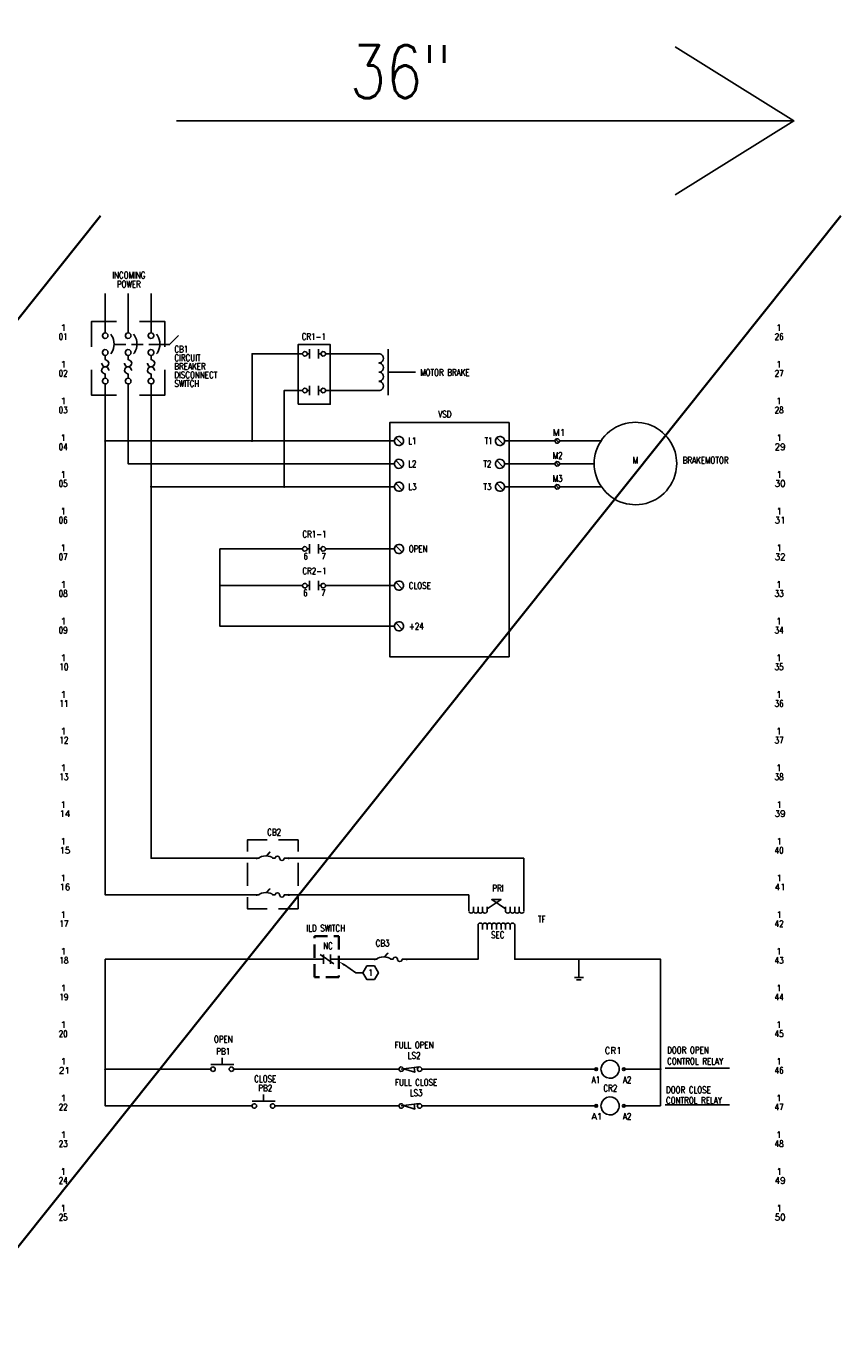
# Model space of a CAD drawing. Header units: inches. Extents: x 135.2 to 208.4, y 23.7 to 48.7.
# Tile 2 of 5: x 150.9 to 166.5, y 23.7 to 48.7. Entities that reach past the tile are written whole.
import ezdxf
from ezdxf import colors
from ezdxf.entities.mleader import LeaderData, LeaderLine
from ezdxf.enums import TextEntityAlignment as Align
from ezdxf.math import Vec2, Vec3

# ---------------------------------------------------------------- set-up
doc = ezdxf.new("R2010")
doc.units = ezdxf.units.IN
doc.header["$MEASUREMENT"] = 0
doc.linetypes.add('DASHED2', pattern=[0.375, 0.25, -0.125])
for name, color, linetype, lineweight in [('E-ANNO-KEYN', 2, 'Continuous', 25), ('E-ANNO-TEXT', 2, 'Continuous', 25), ('E-DETL-GRPH', 3, 'Continuous', 35)]:
    doc.layers.add(name, color=color, linetype=linetype, lineweight=lineweight)
doc.styles.add('Annotative', font='romans.shx', dxfattribs={"width": 0.8})

# ---------------------------------------------------------------- blocks, each defined once
blk = doc.blocks.new('KEYNOTE')
at = {"transparency": 16777216, "flags": 128}
blk.add_lwpolyline([(-0.075, 0.13), (-0.15, 0), (-0.075, -0.13), (0.075, -0.13), (0.15, 0), (0.075, 0.13)], close=True, dxfattribs=at)
at = {"transparency": 16777216, "style": 'Annotative', "width": 0.8}
blk.add_attdef('KN', text='', height=0.125, dxfattribs=at).set_placement((0, 0), align=Align.MIDDLE)

msp = doc.modelspace()

# ---------------------------------------------------------------- linework, layer by layer
at = {"layer": 'E-ANNO-KEYN'}
for points in [[(163.294, 48.327), (165.571, 46.907), (153.735, 46.907)], [(163.294, 45.487), (165.571, 46.907)]]:
    msp.add_lwpolyline(points, dxfattribs=at)
at = {"layer": 'E-DETL-GRPH'}
for p, q in [((152.28, 45.088), (135.236, 23.715)), ((166.471, 45.088), (149.427, 23.715))]:
    msp.add_line(p, q, dxfattribs=at)
at = {"layer": 'E-DETL-GRPH', "lineweight": -3}
msp.add_line((156.489, 30.913), (156.754, 30.737), dxfattribs=at)
for points in [[(152.369, 43.593), (152.369, 42.842)], [(152.809, 43.593), (152.809, 42.842)], [(153.249, 43.593), (153.249, 42.842)], [(152.106, 42.569), (152.106, 43.055), (152.589, 43.055)], [(153.029, 43.055), (153.513, 43.055), (153.513, 42.569)], [(152.316, 42.799), (152.315, 42.786), (152.316, 42.774)], [(152.418, 42.761), (152.422, 42.774), (152.424, 42.786), (152.422, 42.799), (152.418, 42.811)], [(152.756, 42.799), (152.755, 42.786), (152.756, 42.774)], [(152.858, 42.761), (152.862, 42.774), (152.864, 42.786), (152.862, 42.799), (152.858, 42.811)], [(153.196, 42.799), (153.195, 42.786), (153.196, 42.774)], [(153.206, 42.615), (153.602, 42.615), (153.776, 42.789)], [(153.298, 42.761), (153.302, 42.774), (153.304, 42.786), (153.302, 42.799), (153.298, 42.811)], [(152.546, 42.615), (152.766, 42.615)], [(152.876, 42.615), (153.095, 42.615)], [(156.285, 42.526), (156.285, 42.349)], [(156.46, 42.526), (156.46, 42.349)], [(157.79, 42.526), (157.79, 41.646)], [(152.316, 42.476), (152.315, 42.463), (152.316, 42.451)], [(152.383, 42.324), (152.369, 42.326), (152.369, 42.409)], [(152.418, 42.438), (152.422, 42.451), (152.424, 42.463), (152.422, 42.476), (152.418, 42.488)], [(152.756, 42.476), (152.755, 42.463), (152.756, 42.451)], [(152.823, 42.324), (152.809, 42.326), (152.809, 42.409)], [(152.858, 42.438), (152.862, 42.451), (152.864, 42.463), (152.862, 42.476), (152.858, 42.488)], [(153.196, 42.476), (153.195, 42.463), (153.196, 42.451)], [(153.263, 42.324), (153.249, 42.326), (153.249, 42.409)], [(153.298, 42.438), (153.302, 42.451), (153.304, 42.463), (153.302, 42.476), (153.298, 42.488)], [(155.185, 40.766), (155.185, 42.438), (156.152, 42.438)], [(156.154, 42.451), (156.152, 42.438), (156.154, 42.426)], [(156.233, 42.462), (156.238, 42.451), (156.24, 42.438), (156.285, 42.438)], [(156.233, 42.415), (156.238, 42.426), (156.24, 42.438)], [(156.46, 42.438), (156.503, 42.438)], [(156.506, 42.451), (156.505, 42.438), (156.506, 42.426)], [(156.586, 42.415), (156.591, 42.426), (156.592, 42.438), (156.591, 42.451), (156.586, 42.462)], [(156.592, 42.438), (157.616, 42.438)], [(157.633, 42.435), (157.616, 42.437)], [(152.589, 41.646), (152.106, 41.646), (152.106, 42.129)], [(152.301, 42.257), (152.302, 42.243)], [(152.355, 42.053), (152.369, 42.051), (152.369, 41.969)], [(152.438, 42.12), (152.436, 42.134)], [(152.741, 42.257), (152.742, 42.243)], [(152.795, 42.053), (152.809, 42.051), (152.809, 41.969)], [(152.878, 42.12), (152.876, 42.134)], [(153.513, 42.129), (153.513, 41.646), (153.029, 41.646)], [(153.181, 42.257), (153.182, 42.243)], [(153.235, 42.053), (153.249, 42.051), (153.249, 41.969)], [(153.318, 42.12), (153.316, 42.134)], [(157.633, 42.261), (157.616, 42.262), (157.633, 42.264)], [(157.616, 42.087), (157.633, 42.089)], [(157.633, 42.084), (157.616, 42.086)], [(157.79, 42.086), (158.319, 42.086)], [(152.316, 41.927), (152.315, 41.914), (152.316, 41.902)], [(152.369, 41.858), (152.369, 32.058), (155.318, 32.058)], [(152.418, 41.889), (152.422, 41.902), (152.424, 41.914), (152.422, 41.927), (152.418, 41.939)], [(152.756, 41.927), (152.755, 41.914), (152.756, 41.902)], [(157.912, 40.328), (152.809, 40.328), (152.809, 41.858)], [(152.858, 41.889), (152.862, 41.902), (152.864, 41.914), (152.862, 41.927), (152.858, 41.939)], [(153.196, 41.927), (153.195, 41.914), (153.196, 41.902)], [(153.249, 41.858), (153.249, 32.762), (155.318, 32.762)], [(153.298, 41.889), (153.302, 41.902), (153.304, 41.914), (153.302, 41.927), (153.298, 41.939)], [(156.285, 41.822), (156.285, 41.646)], [(156.46, 41.822), (156.46, 41.646)], [(157.616, 41.911), (157.633, 41.913)], [(157.633, 41.908), (157.616, 41.91)], [(156.152, 41.735), (155.8, 41.735), (155.8, 39.888)], [(156.154, 41.747), (156.152, 41.735), (156.154, 41.722)], [(156.233, 41.758), (156.238, 41.747), (156.24, 41.735), (156.285, 41.735)], [(156.233, 41.711), (156.238, 41.722), (156.24, 41.735)], [(156.46, 41.735), (156.503, 41.735)], [(156.506, 41.747), (156.505, 41.735), (156.506, 41.722)], [(156.586, 41.711), (156.591, 41.722), (156.592, 41.735), (156.591, 41.747), (156.586, 41.758)], [(156.592, 41.735), (157.616, 41.735), (157.633, 41.736)], [(157.914, 40.783), (157.912, 40.766), (157.914, 40.749)], [(158.062, 40.705), (157.937, 40.828)], [(158.081, 40.733), (158.085, 40.749), (158.087, 40.766), (158.085, 40.783), (158.081, 40.799)], [(159.85, 40.783), (159.848, 40.766), (159.85, 40.749)], [(159.996, 40.705), (159.873, 40.828)], [(160.016, 40.799), (160.021, 40.783), (160.023, 40.766), (160.99, 40.766)], [(160.991, 40.779), (160.99, 40.766), (160.991, 40.754)], [(161.065, 40.736), (161.004, 40.797)], [(161.071, 40.743), (161.076, 40.754), (161.077, 40.766), (161.076, 40.779), (161.071, 40.789)], [(152.369, 40.766), (157.912, 40.766)], [(160.016, 40.733), (160.021, 40.749), (160.023, 40.766)], [(161.079, 40.766), (161.87, 40.766)], [(157.914, 40.345), (157.912, 40.328), (157.914, 40.311)], [(158.062, 40.265), (157.937, 40.389)], [(158.081, 40.295), (158.085, 40.311), (158.087, 40.328), (158.085, 40.345), (158.081, 40.36)], [(159.85, 40.345), (159.848, 40.328), (159.85, 40.311)], [(159.996, 40.265), (159.873, 40.389)], [(160.016, 40.36), (160.021, 40.345), (160.023, 40.328), (160.99, 40.328)], [(160.016, 40.295), (160.021, 40.311), (160.023, 40.328)], [(160.991, 40.34), (160.99, 40.328), (160.991, 40.315)], [(161.065, 40.296), (161.004, 40.357)], [(161.071, 40.304), (161.076, 40.315), (161.077, 40.328), (161.076, 40.34), (161.071, 40.351)], [(161.079, 40.328), (161.742, 40.328)], [(153.249, 39.888), (157.912, 39.888)], [(157.914, 39.905), (157.912, 39.888), (157.914, 39.871)], [(158.062, 39.825), (157.937, 39.949)], [(158.081, 39.855), (158.085, 39.871), (158.087, 39.888), (158.085, 39.905), (158.081, 39.921)], [(159.85, 39.905), (159.848, 39.888), (159.85, 39.871)], [(159.996, 39.825), (159.873, 39.949)], [(160.016, 39.921), (160.021, 39.905), (160.023, 39.888), (160.99, 39.888)], [(160.016, 39.855), (160.021, 39.871), (160.023, 39.888)], [(160.991, 39.9), (160.99, 39.888), (160.991, 39.875)], [(161.065, 39.857), (161.004, 39.919)], [(161.071, 39.864), (161.076, 39.875), (161.077, 39.888), (161.076, 39.9), (161.071, 39.911)], [(161.079, 39.888), (161.881, 39.888)], [(156.285, 38.785), (156.285, 38.609)], [(156.46, 38.785), (156.46, 38.609)], [(157.912, 37.212), (154.569, 37.212), (154.569, 38.696), (156.152, 38.696)], [(156.154, 38.708), (156.152, 38.696), (156.154, 38.683)], [(156.233, 38.719), (156.238, 38.708), (156.24, 38.696), (156.285, 38.696)], [(156.233, 38.673), (156.238, 38.683), (156.24, 38.696)], [(156.46, 38.696), (156.503, 38.696)], [(156.506, 38.708), (156.505, 38.696), (156.506, 38.683)], [(156.586, 38.719), (156.591, 38.708), (156.592, 38.696), (157.912, 38.696)], [(156.586, 38.673), (156.591, 38.683), (156.592, 38.696)], [(157.914, 38.713), (157.912, 38.696), (157.914, 38.679)], [(158.062, 38.634), (157.937, 38.758)], [(158.081, 38.663), (158.085, 38.679), (158.087, 38.696), (158.085, 38.713), (158.081, 38.729)], [(156.233, 38.016), (156.238, 38.005), (156.24, 37.992), (156.285, 37.992)], [(156.285, 38.081), (156.285, 37.905)], [(156.46, 38.081), (156.46, 37.905)], [(156.586, 38.016), (156.591, 38.005), (156.592, 37.992), (157.912, 37.992)], [(158.062, 37.93), (157.937, 38.055)], [(158.081, 37.96), (158.085, 37.975), (158.087, 37.992), (158.085, 38.01), (158.081, 38.025)], [(154.569, 37.992), (156.152, 37.992)], [(156.154, 38.005), (156.152, 37.992), (156.154, 37.98)], [(156.233, 37.969), (156.238, 37.98), (156.24, 37.992)], [(156.46, 37.992), (156.503, 37.992)], [(156.506, 38.005), (156.505, 37.992), (156.506, 37.98)], [(156.586, 37.969), (156.591, 37.98), (156.592, 37.992)], [(157.914, 38.01), (157.912, 37.992), (157.914, 37.975)], [(158.062, 37.15), (157.937, 37.275)], [(157.914, 37.23), (157.912, 37.212), (157.914, 37.195)], [(158.081, 37.18), (158.085, 37.195), (158.087, 37.212), (158.085, 37.23), (158.081, 37.245)], [(155.096, 32.894), (155.096, 33.114), (155.471, 33.114)], [(155.691, 33.114), (156.065, 33.114), (156.065, 32.894)], [(155.319, 32.768), (155.318, 32.762)], [(155.449, 32.805), (155.519, 32.879), (155.527, 32.876), (155.46, 32.805)], [(155.627, 32.773), (155.627, 32.762), (155.58, 32.762), (155.578, 32.768)], [(155.711, 32.773), (155.714, 32.751)], [(155.096, 32.234), (155.096, 32.674)], [(155.798, 32.751), (155.798, 32.762), (160.396, 32.762)], [(156.065, 32.674), (156.065, 32.234)], [(160.396, 31.751), (160.396, 32.762)], [(155.471, 31.794), (155.096, 31.794), (155.096, 32.014)], [(155.319, 32.064), (155.318, 32.058)], [(155.449, 32.102), (155.519, 32.174), (155.527, 32.17), (155.46, 32.102)], [(155.627, 32.069), (155.627, 32.058), (155.58, 32.058), (155.578, 32.064)], [(156.065, 32.014), (156.065, 31.794), (155.691, 31.794)], [(155.714, 32.047), (155.711, 32.069)], [(155.798, 32.047), (155.798, 32.058), (159.339, 32.058), (159.339, 31.751)], [(159.428, 31.741), (159.428, 31.83)], [(159.516, 31.741), (159.516, 31.83)], [(159.603, 31.741), (159.603, 31.83)], [(159.692, 31.794), (159.956, 31.971), (159.779, 31.971), (160.043, 31.794)], [(159.692, 31.741), (159.692, 31.83)], [(160.043, 31.741), (160.043, 31.83)], [(160.132, 31.741), (160.132, 31.83)], [(160.219, 31.741), (160.219, 31.83)], [(160.307, 31.741), (160.307, 31.83)], [(159.341, 31.741), (159.344, 31.731)], [(159.422, 31.731), (159.425, 31.741)], [(159.43, 31.741), (159.433, 31.731)], [(159.511, 31.731), (159.514, 31.741)], [(159.517, 31.741), (159.52, 31.731)], [(159.598, 31.731), (159.602, 31.741)], [(159.606, 31.741), (159.609, 31.731)], [(159.687, 31.731), (159.69, 31.741)], [(160.045, 31.741), (160.048, 31.731)], [(160.126, 31.731), (160.129, 31.741)], [(160.133, 31.741), (160.137, 31.731)], [(160.215, 31.731), (160.218, 31.741)], [(160.221, 31.741), (160.224, 31.731)], [(160.302, 31.731), (160.305, 31.741)], [(160.31, 31.741), (160.313, 31.731)], [(160.391, 31.731), (160.394, 31.741)], [(159.516, 31.487), (159.516, 30.824), (158.06, 30.824), (158.059, 30.813)], [(159.52, 31.497), (159.517, 31.486)], [(159.602, 31.486), (159.598, 31.497)], [(159.603, 31.487), (159.603, 31.398)], [(159.609, 31.497), (159.606, 31.486)], [(159.69, 31.486), (159.687, 31.497)], [(159.692, 31.487), (159.692, 31.398)], [(159.697, 31.497), (159.694, 31.486)], [(159.778, 31.486), (159.775, 31.497)], [(159.779, 31.487), (159.779, 31.398)], [(159.784, 31.497), (159.781, 31.486)], [(159.865, 31.486), (159.862, 31.497)], [(159.867, 31.487), (159.867, 31.398)], [(159.873, 31.497), (159.87, 31.486)], [(159.954, 31.486), (159.951, 31.497)], [(159.956, 31.487), (159.956, 31.398)], [(159.96, 31.497), (159.957, 31.486)], [(160.041, 31.486), (160.038, 31.497)], [(160.043, 31.487), (160.043, 31.398)], [(160.048, 31.497), (160.045, 31.486)], [(160.129, 31.486), (160.126, 31.497)], [(160.132, 31.487), (160.132, 31.398)], [(160.137, 31.497), (160.133, 31.486)], [(160.218, 31.486), (160.215, 31.497)], [(160.219, 31.487), (160.219, 30.824), (163.013, 30.824), (163.013, 28.011)], [(155.185, 28.011), (152.369, 28.011), (152.369, 30.824), (156.556, 30.824)], [(156.556, 30.913), (156.556, 30.737)], [(156.689, 30.913), (156.689, 30.737)], [(157.578, 30.83), (157.577, 30.824), (156.689, 30.824)], [(157.708, 30.868), (157.779, 30.94), (157.787, 30.936), (157.72, 30.868)], [(157.839, 30.824), (157.837, 30.83)], [(157.886, 30.835), (157.884, 30.824), (157.84, 30.824)], [(157.971, 30.824), (157.97, 30.835)], [(157.973, 30.824), (157.974, 30.813)], [(161.45, 30.472), (161.45, 30.824)], [(161.539, 30.472), (161.363, 30.472)], [(161.495, 30.428), (161.406, 30.428)], [(154.833, 28.804), (154.393, 28.804)], [(154.613, 28.935), (154.613, 28.804)], [(162.213, 28.665), (162.219, 28.69), (162.221, 28.715), (162.219, 28.74), (162.213, 28.765)], [(152.369, 28.715), (154.393, 28.715)], [(154.394, 28.728), (154.393, 28.715), (154.394, 28.703)], [(154.474, 28.692), (154.478, 28.703), (154.48, 28.715), (154.478, 28.728), (154.474, 28.738)], [(154.747, 28.728), (154.745, 28.715), (154.747, 28.703)], [(154.826, 28.738), (154.831, 28.728), (154.833, 28.715), (157.999, 28.715)], [(154.826, 28.692), (154.831, 28.703), (154.833, 28.715)], [(158.001, 28.728), (157.999, 28.715), (158.001, 28.703)], [(158.043, 28.715), (158.389, 28.759)], [(158.081, 28.692), (158.085, 28.703), (158.087, 28.715), (158.085, 28.728), (158.081, 28.738)], [(158.087, 28.721), (158.304, 28.656), (158.291, 28.746), (158.291, 28.745)], [(158.354, 28.728), (158.352, 28.715), (158.354, 28.703)], [(158.433, 28.738), (158.438, 28.728), (158.439, 28.715), (161.809, 28.715)], [(158.433, 28.692), (158.438, 28.703), (158.439, 28.715)], [(161.873, 28.74), (161.871, 28.715), (161.873, 28.69)], [(162.31, 28.715), (163.013, 28.715)], [(163.102, 28.737), (164.333, 28.737)], [(155.625, 28.1), (155.185, 28.1)], [(155.187, 28.024), (155.185, 28.011), (155.187, 27.999)], [(155.266, 27.988), (155.271, 27.999), (155.273, 28.011), (155.271, 28.024), (155.266, 28.035)], [(155.405, 28.231), (155.405, 28.1)], [(155.538, 28.024), (155.536, 28.011), (155.538, 27.999)], [(155.617, 27.988), (155.622, 27.999), (155.624, 28.011), (155.622, 28.024), (155.617, 28.035)], [(155.625, 28.011), (157.999, 28.011)], [(158.001, 28.024), (157.999, 28.011), (158.001, 27.999)], [(158.043, 28.011), (158.389, 28.055)], [(158.081, 27.988), (158.085, 27.999), (158.087, 28.011), (158.085, 28.024), (158.081, 28.035)], [(158.087, 28.018), (158.304, 27.952), (158.291, 28.043), (158.291, 28.041)], [(158.354, 28.024), (158.352, 28.011), (158.354, 27.999)], [(158.433, 28.035), (158.438, 28.024), (158.439, 28.011), (161.809, 28.011)], [(158.433, 27.988), (158.438, 27.999), (158.439, 28.011)], [(161.873, 28.036), (161.871, 28.011), (161.873, 27.987)], [(162.213, 27.962), (162.219, 27.987), (162.221, 28.011), (162.219, 28.036), (162.213, 28.061)], [(162.31, 28.011), (163.013, 28.011)], [(163.102, 28.033), (164.333, 28.033)]]:
    msp.add_lwpolyline(points, dxfattribs=at)
for points in [[(152.475, 42.435), (152.493, 42.46, 0.283608), (152.493, 42.791), (152.475, 42.816)], [(152.914, 42.435), (152.931, 42.46, 0.283608), (152.931, 42.791), (152.914, 42.816)], [(153.354, 42.435), (153.371, 42.46, 0.283608), (153.371, 42.791), (153.354, 42.816)]]:
    msp.add_lwpolyline(points, format="xyb", dxfattribs=at)
for points in [[(156.068, 41.471), (156.683, 41.471), (156.683, 42.615), (156.068, 42.615)], [(160.11, 41.119), (160.11, 36.626), (157.823, 36.626), (157.823, 41.119)]]:
    msp.add_lwpolyline(points, close=True, dxfattribs=at)
msp.add_lwpolyline([(162.478, 41.123, 0.354838), (161.75, 40.442), (161.743, 40.389), (161.742, 40.334), (161.743, 40.279), (161.75, 40.226, 0.336692), (162.425, 39.551), (162.478, 39.545), (162.533, 39.543, 0.355485), (163.307, 40.173), (163.316, 40.226), (163.322, 40.279), (163.324, 40.334), (163.322, 40.389), (163.316, 40.442), (163.307, 40.495, 0.33585), (162.587, 41.123), (162.533, 41.125)], format="xyb", close=True, dxfattribs=at)
at = {"layer": 'E-DETL-GRPH', "linetype": 'DASHED2'}
msp.add_lwpolyline([(156.379, 31.265), (156.849, 31.265), (156.849, 30.48), (156.379, 30.48)], close=True, dxfattribs=at)
at = {"layer": 'E-DETL-GRPH', "lineweight": -3}
for centre in [(161.782, 28.715), (162.31, 28.715), (161.782, 28.011), (162.31, 28.011)]:
    msp.add_circle(centre, 0.0265, dxfattribs=at)
for points in [[(152.418, 42.811), (152.393, 42.857), (152.33, 42.849), (152.316, 42.799)], [(152.316, 42.774), (152.33, 42.724), (152.393, 42.716), (152.418, 42.761)], [(152.858, 42.811), (152.833, 42.857), (152.77, 42.849), (152.756, 42.799)], [(152.756, 42.774), (152.77, 42.724), (152.833, 42.716), (152.858, 42.761)], [(153.298, 42.811), (153.273, 42.857), (153.21, 42.849), (153.196, 42.799)], [(153.196, 42.774), (153.21, 42.724), (153.273, 42.716), (153.298, 42.761)], [(152.418, 42.488), (152.393, 42.534), (152.33, 42.526), (152.316, 42.476)], [(152.858, 42.488), (152.833, 42.534), (152.77, 42.526), (152.756, 42.476)], [(153.298, 42.488), (153.273, 42.534), (153.21, 42.526), (153.196, 42.476)], [(152.436, 42.134), (152.38, 42.276), (152.213, 42.109), (152.355, 42.053)], [(152.302, 42.243), (152.358, 42.102), (152.525, 42.268), (152.383, 42.324)], [(152.316, 42.451), (152.33, 42.401), (152.393, 42.393), (152.418, 42.438)], [(152.876, 42.134), (152.82, 42.276), (152.653, 42.109), (152.795, 42.053)], [(152.742, 42.243), (152.798, 42.102), (152.965, 42.268), (152.823, 42.324)], [(152.756, 42.451), (152.77, 42.401), (152.833, 42.393), (152.858, 42.438)], [(153.316, 42.134), (153.26, 42.276), (153.093, 42.109), (153.235, 42.053)], [(153.182, 42.243), (153.238, 42.102), (153.405, 42.268), (153.263, 42.324)], [(153.196, 42.451), (153.21, 42.401), (153.273, 42.393), (153.298, 42.438)], [(156.233, 42.462), (156.211, 42.493), (156.167, 42.487), (156.154, 42.451)], [(156.154, 42.426), (156.167, 42.39), (156.211, 42.383), (156.233, 42.415)], [(156.586, 42.462), (156.563, 42.493), (156.519, 42.487), (156.506, 42.451)], [(156.506, 42.426), (156.519, 42.39), (156.563, 42.383), (156.586, 42.415)], [(157.633, 42.264), (157.726, 42.283), (157.726, 42.416), (157.633, 42.435)], [(157.633, 42.089), (157.726, 42.108), (157.726, 42.242), (157.633, 42.261)], [(157.633, 41.913), (157.726, 41.932), (157.726, 42.065), (157.633, 42.084)], [(152.418, 41.939), (152.393, 41.985), (152.33, 41.976), (152.316, 41.927)], [(152.316, 41.902), (152.33, 41.852), (152.393, 41.843), (152.418, 41.889)], [(152.858, 41.939), (152.833, 41.985), (152.77, 41.976), (152.756, 41.927)], [(152.756, 41.902), (152.77, 41.852), (152.833, 41.843), (152.858, 41.889)], [(153.298, 41.939), (153.273, 41.985), (153.21, 41.976), (153.196, 41.927)], [(153.196, 41.902), (153.21, 41.852), (153.273, 41.843), (153.298, 41.889)], [(156.233, 41.758), (156.211, 41.79), (156.167, 41.783), (156.154, 41.747)], [(156.586, 41.758), (156.563, 41.79), (156.519, 41.783), (156.506, 41.747)], [(157.633, 41.736), (157.726, 41.755), (157.726, 41.889), (157.633, 41.908)], [(156.154, 41.722), (156.167, 41.686), (156.211, 41.68), (156.233, 41.711)], [(156.506, 41.722), (156.519, 41.686), (156.563, 41.68), (156.586, 41.711)], [(158.081, 40.799), (158.049, 40.879), (157.93, 40.869), (157.914, 40.783)], [(160.016, 40.799), (159.985, 40.879), (159.866, 40.869), (159.85, 40.783)], [(161.071, 40.789), (161.048, 40.821), (161.004, 40.815), (160.991, 40.779)], [(157.914, 40.749), (157.93, 40.664), (158.049, 40.653), (158.081, 40.733)], [(159.85, 40.749), (159.866, 40.664), (159.985, 40.653), (160.016, 40.733)], [(160.991, 40.754), (161.004, 40.718), (161.048, 40.711), (161.071, 40.743)], [(158.081, 40.36), (158.049, 40.44), (157.93, 40.43), (157.914, 40.345)], [(157.914, 40.311), (157.93, 40.225), (158.049, 40.215), (158.081, 40.295)], [(160.016, 40.36), (159.985, 40.44), (159.866, 40.43), (159.85, 40.345)], [(159.85, 40.311), (159.866, 40.225), (159.985, 40.215), (160.016, 40.295)], [(161.071, 40.351), (161.048, 40.383), (161.004, 40.376), (160.991, 40.34)], [(160.991, 40.315), (161.004, 40.279), (161.048, 40.273), (161.071, 40.304)], [(158.081, 39.921), (158.049, 40), (157.93, 39.99), (157.914, 39.905)], [(157.914, 39.871), (157.93, 39.785), (158.049, 39.775), (158.081, 39.855)], [(160.016, 39.921), (159.985, 40), (159.866, 39.99), (159.85, 39.905)], [(159.85, 39.871), (159.866, 39.785), (159.985, 39.775), (160.016, 39.855)], [(161.071, 39.911), (161.048, 39.943), (161.004, 39.936), (160.991, 39.9)], [(160.991, 39.875), (161.004, 39.839), (161.048, 39.833), (161.071, 39.864)], [(158.081, 38.729), (158.049, 38.809), (157.93, 38.798), (157.914, 38.713)], [(156.233, 38.719), (156.211, 38.751), (156.167, 38.744), (156.154, 38.708)], [(156.154, 38.683), (156.167, 38.647), (156.211, 38.641), (156.233, 38.673)], [(156.586, 38.719), (156.563, 38.751), (156.519, 38.744), (156.506, 38.708)], [(156.506, 38.683), (156.519, 38.647), (156.563, 38.641), (156.586, 38.673)], [(157.914, 38.679), (157.93, 38.593), (158.049, 38.583), (158.081, 38.663)], [(156.233, 38.016), (156.211, 38.047), (156.167, 38.041), (156.154, 38.005)], [(156.586, 38.016), (156.563, 38.047), (156.519, 38.041), (156.506, 38.005)], [(158.081, 38.025), (158.049, 38.105), (157.93, 38.095), (157.914, 38.01)], [(156.154, 37.98), (156.167, 37.944), (156.211, 37.937), (156.233, 37.969)], [(156.506, 37.98), (156.519, 37.944), (156.563, 37.937), (156.586, 37.969)], [(157.914, 37.975), (157.93, 37.89), (158.049, 37.88), (158.081, 37.96)], [(158.081, 37.245), (158.049, 37.325), (157.93, 37.315), (157.914, 37.23)], [(157.914, 37.195), (157.93, 37.11), (158.049, 37.1), (158.081, 37.18)], [(155.578, 32.768), (155.553, 32.818), (155.345, 32.818), (155.319, 32.768)], [(155.711, 32.773), (155.7, 32.816), (155.638, 32.816), (155.627, 32.773)], [(155.714, 32.751), (155.725, 32.707), (155.787, 32.707), (155.798, 32.751)], [(155.578, 32.064), (155.553, 32.115), (155.345, 32.115), (155.319, 32.064)], [(155.711, 32.069), (155.7, 32.112), (155.638, 32.112), (155.627, 32.069)], [(155.714, 32.047), (155.725, 32.004), (155.787, 32.004), (155.798, 32.047)], [(159.344, 31.731), (159.365, 31.699), (159.401, 31.699), (159.422, 31.731)], [(159.433, 31.731), (159.454, 31.699), (159.49, 31.699), (159.511, 31.731)], [(159.52, 31.731), (159.541, 31.699), (159.577, 31.699), (159.598, 31.731)], [(159.598, 31.497), (159.577, 31.528), (159.541, 31.528), (159.52, 31.497)], [(159.609, 31.731), (159.63, 31.699), (159.666, 31.699), (159.687, 31.731)], [(159.687, 31.497), (159.666, 31.528), (159.63, 31.528), (159.609, 31.497)], [(159.775, 31.497), (159.754, 31.528), (159.718, 31.528), (159.697, 31.497)], [(159.862, 31.497), (159.841, 31.528), (159.805, 31.528), (159.784, 31.497)], [(159.951, 31.497), (159.93, 31.528), (159.894, 31.528), (159.873, 31.497)], [(160.038, 31.497), (160.017, 31.528), (159.981, 31.528), (159.96, 31.497)], [(160.048, 31.731), (160.069, 31.699), (160.105, 31.699), (160.126, 31.731)], [(160.126, 31.497), (160.105, 31.528), (160.069, 31.528), (160.048, 31.497)], [(160.137, 31.731), (160.158, 31.699), (160.194, 31.699), (160.215, 31.731)], [(160.215, 31.497), (160.194, 31.528), (160.158, 31.528), (160.137, 31.497)], [(160.224, 31.731), (160.245, 31.699), (160.281, 31.699), (160.302, 31.731)], [(160.313, 31.731), (160.334, 31.699), (160.37, 31.699), (160.391, 31.731)], [(157.837, 30.83), (157.812, 30.881), (157.604, 30.881), (157.578, 30.83)], [(157.97, 30.835), (157.959, 30.878), (157.897, 30.878), (157.886, 30.835)], [(157.974, 30.813), (157.985, 30.77), (158.048, 30.77), (158.059, 30.813)], [(154.474, 28.738), (154.451, 28.77), (154.407, 28.764), (154.394, 28.728)], [(154.826, 28.738), (154.804, 28.77), (154.76, 28.764), (154.747, 28.728)], [(158.081, 28.738), (158.058, 28.77), (158.014, 28.764), (158.001, 28.728)], [(158.433, 28.738), (158.41, 28.77), (158.366, 28.764), (158.354, 28.728)], [(162.213, 28.765), (162.158, 28.944), (161.902, 28.925), (161.873, 28.74)], [(154.394, 28.703), (154.407, 28.667), (154.451, 28.66), (154.474, 28.692)], [(154.747, 28.703), (154.76, 28.667), (154.804, 28.66), (154.826, 28.692)], [(158.001, 28.703), (158.014, 28.667), (158.058, 28.66), (158.081, 28.692)], [(158.354, 28.703), (158.366, 28.667), (158.41, 28.66), (158.433, 28.692)], [(161.873, 28.69), (161.902, 28.505), (162.158, 28.486), (162.213, 28.665)], [(155.266, 28.035), (155.243, 28.066), (155.2, 28.06), (155.187, 28.024)], [(155.617, 28.035), (155.594, 28.066), (155.551, 28.06), (155.538, 28.024)], [(158.081, 28.035), (158.058, 28.066), (158.014, 28.06), (158.001, 28.024)], [(158.433, 28.035), (158.41, 28.066), (158.366, 28.06), (158.354, 28.024)], [(162.213, 28.061), (162.158, 28.24), (161.902, 28.221), (161.873, 28.036)], [(155.187, 27.999), (155.2, 27.963), (155.243, 27.957), (155.266, 27.988)], [(155.538, 27.999), (155.551, 27.963), (155.594, 27.957), (155.617, 27.988)], [(158.001, 27.999), (158.014, 27.963), (158.058, 27.957), (158.081, 27.988)], [(158.354, 27.999), (158.366, 27.963), (158.41, 27.957), (158.433, 27.988)], [(161.873, 27.987), (161.902, 27.802), (162.158, 27.783), (162.213, 27.962)]]:
    msp.add_open_spline(points, degree=3, dxfattribs=at)
at = {"layer": 'E-DETL-GRPH', "lineweight": -3, "transparency": 33554559}
for points in [[(152.351, 40.779), (152.348, 40.766), (152.369, 40.766)], [(152.358, 40.786), (152.351, 40.779), (152.369, 40.766)], [(152.369, 40.789), (152.358, 40.786), (152.369, 40.766)], [(152.38, 40.786), (152.369, 40.789), (152.369, 40.766)], [(152.39, 40.779), (152.38, 40.786), (152.369, 40.766)], [(152.391, 40.766), (152.39, 40.779), (152.369, 40.766)], [(155.165, 40.779), (155.163, 40.766), (155.185, 40.766)], [(155.174, 40.786), (155.165, 40.779), (155.185, 40.766)], [(155.185, 40.789), (155.174, 40.786), (155.185, 40.766)], [(155.196, 40.786), (155.185, 40.789), (155.185, 40.766)], [(155.204, 40.779), (155.196, 40.786), (155.185, 40.766)], [(155.207, 40.766), (155.204, 40.779), (155.185, 40.766)], [(152.348, 40.766), (152.351, 40.755), (152.369, 40.766)], [(152.351, 40.755), (152.358, 40.747), (152.369, 40.766)], [(152.358, 40.747), (152.369, 40.744), (152.369, 40.766)], [(152.369, 40.744), (152.38, 40.747), (152.369, 40.766)], [(152.38, 40.747), (152.39, 40.755), (152.369, 40.766)], [(152.39, 40.755), (152.391, 40.766), (152.369, 40.766)], [(155.163, 40.766), (155.165, 40.755), (155.185, 40.766)], [(155.165, 40.755), (155.174, 40.747), (155.185, 40.766)], [(155.174, 40.747), (155.185, 40.744), (155.185, 40.766)], [(155.185, 40.744), (155.196, 40.747), (155.185, 40.766)], [(155.196, 40.747), (155.204, 40.755), (155.185, 40.766)], [(155.204, 40.755), (155.207, 40.766), (155.185, 40.766)], [(153.23, 39.899), (153.227, 39.888), (153.249, 39.888)], [(153.227, 39.888), (153.23, 39.877), (153.249, 39.888)], [(153.238, 39.906), (153.23, 39.899), (153.249, 39.888)], [(153.23, 39.877), (153.238, 39.867), (153.249, 39.888)], [(153.249, 39.91), (153.238, 39.906), (153.249, 39.888)], [(153.238, 39.867), (153.249, 39.864), (153.249, 39.888)], [(153.26, 39.906), (153.249, 39.91), (153.249, 39.888)], [(153.268, 39.899), (153.26, 39.906), (153.249, 39.888)], [(153.271, 39.888), (153.268, 39.899), (153.249, 39.888)], [(153.249, 39.864), (153.26, 39.867), (153.249, 39.888)], [(153.26, 39.867), (153.268, 39.877), (153.249, 39.888)], [(153.268, 39.877), (153.271, 39.888), (153.249, 39.888)], [(155.781, 39.899), (155.778, 39.888), (155.8, 39.888)], [(155.778, 39.888), (155.781, 39.877), (155.8, 39.888)], [(155.789, 39.906), (155.781, 39.899), (155.8, 39.888)], [(155.781, 39.877), (155.789, 39.867), (155.8, 39.888)], [(155.8, 39.91), (155.789, 39.906), (155.8, 39.888)], [(155.789, 39.867), (155.8, 39.864), (155.8, 39.888)], [(155.811, 39.906), (155.8, 39.91), (155.8, 39.888)], [(155.82, 39.899), (155.811, 39.906), (155.8, 39.888)], [(155.822, 39.888), (155.82, 39.899), (155.8, 39.888)], [(155.8, 39.864), (155.811, 39.867), (155.8, 39.888)], [(155.811, 39.867), (155.82, 39.877), (155.8, 39.888)], [(155.82, 39.877), (155.822, 39.888), (155.8, 39.888)], [(154.55, 38.003), (154.547, 37.992), (154.569, 37.992)], [(154.547, 37.992), (154.55, 37.981), (154.569, 37.992)], [(154.558, 38.011), (154.55, 38.003), (154.569, 37.992)], [(154.55, 37.981), (154.558, 37.974), (154.569, 37.992)], [(154.569, 38.014), (154.558, 38.011), (154.569, 37.992)], [(154.558, 37.974), (154.569, 37.971), (154.569, 37.992)], [(154.58, 38.011), (154.569, 38.014), (154.569, 37.992)], [(154.588, 38.003), (154.58, 38.011), (154.569, 37.992)], [(154.591, 37.992), (154.588, 38.003), (154.569, 37.992)], [(154.569, 37.971), (154.58, 37.974), (154.569, 37.992)], [(154.58, 37.974), (154.588, 37.981), (154.569, 37.992)], [(154.588, 37.981), (154.591, 37.992), (154.569, 37.992)], [(155.254, 32.773), (155.251, 32.762), (155.273, 32.762)], [(155.262, 32.78), (155.254, 32.773), (155.273, 32.762)], [(155.273, 32.784), (155.262, 32.78), (155.273, 32.762)], [(155.283, 32.78), (155.273, 32.784), (155.273, 32.762)], [(155.291, 32.773), (155.283, 32.78), (155.273, 32.762)], [(155.294, 32.762), (155.291, 32.773), (155.273, 32.762)], [(155.87, 32.773), (155.867, 32.762), (155.889, 32.762)], [(155.878, 32.78), (155.87, 32.773), (155.889, 32.762)], [(155.889, 32.784), (155.878, 32.78), (155.889, 32.762)], [(155.9, 32.78), (155.889, 32.784), (155.889, 32.762)], [(155.907, 32.773), (155.9, 32.78), (155.889, 32.762)], [(155.911, 32.762), (155.907, 32.773), (155.889, 32.762)], [(155.251, 32.762), (155.254, 32.751), (155.273, 32.762)], [(155.254, 32.751), (155.262, 32.743), (155.273, 32.762)], [(155.262, 32.743), (155.273, 32.74), (155.273, 32.762)], [(155.273, 32.74), (155.283, 32.743), (155.273, 32.762)], [(155.283, 32.743), (155.291, 32.751), (155.273, 32.762)], [(155.291, 32.751), (155.294, 32.762), (155.273, 32.762)], [(155.867, 32.762), (155.87, 32.751), (155.889, 32.762)], [(155.87, 32.751), (155.878, 32.743), (155.889, 32.762)], [(155.878, 32.743), (155.889, 32.74), (155.889, 32.762)], [(155.889, 32.74), (155.9, 32.743), (155.889, 32.762)], [(155.9, 32.743), (155.907, 32.751), (155.889, 32.762)], [(155.907, 32.751), (155.911, 32.762), (155.889, 32.762)], [(155.254, 32.069), (155.251, 32.058), (155.273, 32.058)], [(155.251, 32.058), (155.254, 32.047), (155.273, 32.058)], [(155.262, 32.077), (155.254, 32.069), (155.273, 32.058)], [(155.254, 32.047), (155.262, 32.039), (155.273, 32.058)], [(155.273, 32.08), (155.262, 32.077), (155.273, 32.058)], [(155.262, 32.039), (155.273, 32.036), (155.273, 32.058)], [(155.283, 32.077), (155.273, 32.08), (155.273, 32.058)], [(155.291, 32.069), (155.283, 32.077), (155.273, 32.058)], [(155.294, 32.058), (155.291, 32.069), (155.273, 32.058)], [(155.273, 32.036), (155.283, 32.039), (155.273, 32.058)], [(155.283, 32.039), (155.291, 32.047), (155.273, 32.058)], [(155.291, 32.047), (155.294, 32.058), (155.273, 32.058)], [(155.87, 32.069), (155.867, 32.058), (155.889, 32.058)], [(155.867, 32.058), (155.87, 32.047), (155.889, 32.058)], [(155.878, 32.077), (155.87, 32.069), (155.889, 32.058)], [(155.87, 32.047), (155.878, 32.039), (155.889, 32.058)], [(155.889, 32.08), (155.878, 32.077), (155.889, 32.058)], [(155.878, 32.039), (155.889, 32.036), (155.889, 32.058)], [(155.9, 32.077), (155.889, 32.08), (155.889, 32.058)], [(155.907, 32.069), (155.9, 32.077), (155.889, 32.058)], [(155.911, 32.058), (155.907, 32.069), (155.889, 32.058)], [(155.889, 32.036), (155.9, 32.039), (155.889, 32.058)], [(155.9, 32.039), (155.907, 32.047), (155.889, 32.058)], [(155.907, 32.047), (155.911, 32.058), (155.889, 32.058)], [(157.513, 30.835), (157.511, 30.824), (157.533, 30.824)], [(157.511, 30.824), (157.513, 30.813), (157.533, 30.824)], [(157.522, 30.843), (157.513, 30.835), (157.533, 30.824)], [(157.513, 30.813), (157.522, 30.805), (157.533, 30.824)], [(157.533, 30.846), (157.522, 30.843), (157.533, 30.824)], [(157.522, 30.805), (157.533, 30.802), (157.533, 30.824)], [(157.544, 30.843), (157.533, 30.846), (157.533, 30.824)], [(157.552, 30.835), (157.544, 30.843), (157.533, 30.824)], [(157.555, 30.824), (157.552, 30.835), (157.533, 30.824)], [(157.533, 30.802), (157.544, 30.805), (157.533, 30.824)], [(157.544, 30.805), (157.552, 30.813), (157.533, 30.824)], [(157.552, 30.813), (157.555, 30.824), (157.533, 30.824)], [(158.129, 30.835), (158.126, 30.824), (158.148, 30.824)], [(158.126, 30.824), (158.129, 30.813), (158.148, 30.824)], [(158.137, 30.843), (158.129, 30.835), (158.148, 30.824)], [(158.129, 30.813), (158.137, 30.805), (158.148, 30.824)], [(158.148, 30.846), (158.137, 30.843), (158.148, 30.824)], [(158.137, 30.805), (158.148, 30.802), (158.148, 30.824)], [(158.159, 30.843), (158.148, 30.846), (158.148, 30.824)], [(158.168, 30.835), (158.159, 30.843), (158.148, 30.824)], [(158.169, 30.824), (158.168, 30.835), (158.148, 30.824)], [(158.148, 30.802), (158.159, 30.805), (158.148, 30.824)], [(158.159, 30.805), (158.168, 30.813), (158.148, 30.824)], [(158.168, 30.813), (158.169, 30.824), (158.148, 30.824)], [(161.431, 30.835), (161.428, 30.824), (161.45, 30.824)], [(161.428, 30.824), (161.431, 30.813), (161.45, 30.824)], [(161.439, 30.843), (161.431, 30.835), (161.45, 30.824)], [(161.431, 30.813), (161.439, 30.805), (161.45, 30.824)], [(161.45, 30.846), (161.439, 30.843), (161.45, 30.824)], [(161.439, 30.805), (161.45, 30.802), (161.45, 30.824)], [(161.461, 30.843), (161.45, 30.846), (161.45, 30.824)], [(161.47, 30.835), (161.461, 30.843), (161.45, 30.824)], [(161.474, 30.824), (161.47, 30.835), (161.45, 30.824)], [(161.45, 30.802), (161.461, 30.805), (161.45, 30.824)], [(161.461, 30.805), (161.47, 30.813), (161.45, 30.824)], [(161.47, 30.813), (161.474, 30.824), (161.45, 30.824)], [(152.351, 28.726), (152.348, 28.715), (152.369, 28.715)], [(152.348, 28.715), (152.351, 28.704), (152.369, 28.715)], [(152.358, 28.735), (152.351, 28.726), (152.369, 28.715)], [(152.351, 28.704), (152.358, 28.696), (152.369, 28.715)], [(152.369, 28.737), (152.358, 28.735), (152.369, 28.715)], [(152.358, 28.696), (152.369, 28.693), (152.369, 28.715)], [(152.38, 28.735), (152.369, 28.737), (152.369, 28.715)], [(152.39, 28.726), (152.38, 28.735), (152.369, 28.715)], [(152.391, 28.715), (152.39, 28.726), (152.369, 28.715)], [(152.369, 28.693), (152.38, 28.696), (152.369, 28.715)], [(152.38, 28.696), (152.39, 28.704), (152.369, 28.715)], [(152.39, 28.704), (152.391, 28.715), (152.369, 28.715)], [(162.995, 28.726), (162.991, 28.715), (163.013, 28.715)], [(162.991, 28.715), (162.995, 28.704), (163.013, 28.715)], [(163.002, 28.735), (162.995, 28.726), (163.013, 28.715)], [(162.995, 28.704), (163.002, 28.696), (163.013, 28.715)], [(163.013, 28.737), (163.002, 28.735), (163.013, 28.715)], [(163.002, 28.696), (163.013, 28.693), (163.013, 28.715)], [(163.024, 28.735), (163.013, 28.737), (163.013, 28.715)], [(163.032, 28.726), (163.024, 28.735), (163.013, 28.715)], [(163.035, 28.715), (163.032, 28.726), (163.013, 28.715)], [(163.013, 28.693), (163.024, 28.696), (163.013, 28.715)], [(163.024, 28.696), (163.032, 28.704), (163.013, 28.715)], [(163.032, 28.704), (163.035, 28.715), (163.013, 28.715)]]:
    msp.add_solid(points, dxfattribs=at)

# ---------------------------------------------------------------- texts
at = {"layer": 'E-ANNO-TEXT', "lineweight": -3, "attachment_point": 7, "style": 'Annotative'}
for s, insert, char_height in [('36"', (157.059, 47.344), 1.0123), ('1', (165.238, 42.878), 0.125), ('01', (151.478, 42.705), 0.125), ('{\\W0.975000;1}', (151.516, 42.878), 0.125), ('26', (165.201, 42.705), 0.125), ('{\\W0.975000;1}', (151.516, 42.175), 0.125), ('1', (165.238, 42.175), 0.125), ('02', (151.478, 42.002), 0.125), ('MOTOR BRAKE', (158.407, 42.019), 0.125), ('27', (165.201, 42.002), 0.125), ('{\\W0.975000;1}', (151.516, 41.471), 0.125), ('1', (165.238, 41.471), 0.125), ('03', (151.478, 41.298), 0.125), ('VSD', (158.752, 41.217), 0.125), ('28', (165.201, 41.298), 0.125), ('{\\W0.957895;1}', (151.516, 40.766), 0.125), ('T1', (159.641, 40.706), 0.125), ('{\\W1.028906;M1}', (160.947, 40.865), 0.125), ('{\\W0.957895;1}', (165.238, 40.766), 0.125), ('04', (151.478, 40.593), 0.125), ('M2', (160.947, 40.425), 0.125), ('{\\W0.968623;29}', (165.201, 40.593), 0.125), ('L2', (158.176, 40.267), 0.125), ('T2', (159.618, 40.267), 0.125), ('M', (162.48, 40.335), 0.125), ('BRAKEMOTOR', (163.438, 40.334), 0.125), ('05', (151.478, 39.888), 0.125), ('{\\W0.957895;1}', (151.516, 40.062), 0.125), ('M3', (160.947, 39.985), 0.125), ('{\\W0.973684;30}', (165.201, 39.889), 0.125), ('{\\W0.957895;1}', (165.238, 40.062), 0.125), ('L3', (158.176, 39.827), 0.125), ('T3', (159.618, 39.827), 0.125), ('06', (151.478, 39.186), 0.125), ('{\\W0.957895;1}', (151.516, 39.359), 0.125), ('{\\W0.965789;31}', (165.201, 39.186), 0.125), ('{\\W0.957895;1}', (165.238, 39.359), 0.125), ('CR1-1', (156.148, 38.916), 0.125), ('{\\W0.957895;1}', (151.516, 38.655), 0.125), ('OPEN', (158.188, 38.634), 0.125), ('{\\W0.957895;1}', (165.238, 38.655), 0.125), ('07', (151.478, 38.482), 0.125), ('6', (156.17, 38.492), 0.125), ('7', (156.513, 38.492), 0.125), ('{\\W0.973684;32}', (165.201, 38.482), 0.125), ('CR2-1', (156.148, 38.21), 0.125), ('{\\W0.975000;1}', (151.516, 37.952), 0.125), ('CLOSE', (158.188, 37.929), 0.125), ('1', (165.238, 37.952), 0.125), ('08', (151.478, 37.779), 0.125), ('6', (156.164, 37.791), 0.125), ('7', (156.507, 37.791), 0.125), ('33', (165.201, 37.779), 0.125), ('{\\W0.975000;1}', (151.516, 37.248), 0.125), ('+24', (158.193, 37.15), 0.125), ('1', (165.238, 37.248), 0.125), ('09', (151.478, 37.075), 0.125), ('34', (165.201, 37.075), 0.125), ('10', (151.492, 36.372), 0.125), ('{\\W0.975000;1}', (151.516, 36.545), 0.125), ('35', (165.201, 36.371), 0.125), ('1', (165.238, 36.545), 0.125), ('11', (151.492, 35.668), 0.125), ('{\\W0.975000;1}', (151.516, 35.841), 0.125), ('36', (165.201, 35.668), 0.125), ('1', (165.238, 35.841), 0.125), ('1', (165.238, 35.138), 0.125), ('12', (151.492, 34.964), 0.125), ('{\\W0.975000;1}', (151.516, 35.138), 0.125), ('37', (165.201, 34.964), 0.125), ('{\\W0.975000;1}', (151.516, 34.434), 0.125), ('1', (165.238, 34.434), 0.125), ('13', (151.492, 34.261), 0.125), ('38', (165.201, 34.261), 0.125), ('{\\W0.957895;1}', (151.516, 33.729), 0.125), ('{\\W0.957895;1}', (165.238, 33.729), 0.125), ('{\\W0.970175;14}', (151.492, 33.556), 0.125), ('{\\W0.968623;39}', (165.201, 33.556), 0.125), ('CB2', (155.474, 33.2), 0.125), ('{\\W0.957895;1}', (151.516, 33.025), 0.125), ('40', (165.201, 32.852), 0.125), ('{\\W0.957895;1}', (165.238, 33.025), 0.125), ('{\\W0.969495;15}', (151.492, 32.851), 0.125), ('{\\W0.974899;16}', (151.492, 32.149), 0.125), ('{\\W0.957895;1}', (151.516, 32.322), 0.125), ('PRI', (159.789, 32.125), 0.125), ('{\\W0.970175;41}', (165.201, 32.149), 0.125), ('{\\W0.957895;1}', (165.238, 32.322), 0.125), ('17', (151.492, 31.445), 0.125), ('{\\W0.957895;1}', (151.516, 31.618), 0.125), ('ILD SWITCH', (156.225, 31.36), 0.125), ('TF', (160.664, 31.531), 0.125), ('42', (165.201, 31.445), 0.125), ('{\\W0.957895;1}', (165.238, 31.618), 0.125), ('SEC', (159.765, 31.23), 0.125), ('{\\W0.975000;1}', (151.516, 30.915), 0.125), ('NC', (156.547, 31.019), 0.125), ('CB3', (157.553, 31.071), 0.125), ('1', (165.238, 30.915), 0.125), ('18', (151.492, 30.741), 0.125), ('43', (165.201, 30.741), 0.125), ('{\\W0.975000;1}', (151.516, 30.211), 0.125), ('1', (165.238, 30.211), 0.125), ('19', (151.492, 30.038), 0.125), ('44', (165.201, 30.038), 0.125), ('{\\W0.975000;1}', (151.516, 29.508), 0.125), ('1', (165.238, 29.508), 0.125), ('20', (151.478, 29.334), 0.125), ('45', (165.201, 29.334), 0.125), ('{\\W0.965018;CR1}', (161.944, 29.011), 0.125), ('{\\W0.975000;1}', (151.516, 28.804), 0.125), ('46', (165.201, 28.631), 0.125), ('1', (165.238, 28.804), 0.125), ('{\\W1.033929;21}', (151.478, 28.631), 0.125), ('A1', (161.693, 28.451), 0.125), ('A2', (162.293, 28.451), 0.125), ('CR2', (161.918, 28.29), 0.125), ('1', (165.238, 28.1), 0.125), ('22', (151.478, 27.927), 0.125), ('{\\W0.975000;1}', (151.516, 28.1), 0.125), ('47', (165.201, 27.927), 0.125), ('{\\W1.028906;A1}', (161.693, 27.748), 0.125), ('A2', (162.293, 27.748), 0.125), ('{\\W0.975000;1}', (151.516, 27.397), 0.125), ('1', (165.238, 27.397), 0.125), ('23', (151.478, 27.224), 0.125), ('48', (165.201, 27.224), 0.125), ('{\\W0.957895;1}', (151.516, 26.692), 0.125), ('{\\W0.957895;1}', (165.238, 26.692), 0.125), ('24', (151.478, 26.519), 0.125), ('{\\W0.973009;49}', (165.201, 26.519), 0.125), ('{\\W0.957895;1}', (151.516, 25.988), 0.125), ('{\\W0.957895;1}', (165.238, 25.988), 0.125), ('25', (151.478, 25.814), 0.125), ('{\\W0.973684;50}', (165.201, 25.815), 0.125)]:
    msp.add_mtext(s, dxfattribs=dict(at, insert=insert, char_height=char_height))
at = {"layer": 'E-ANNO-TEXT', "lineweight": -3, "char_height": 0.125, "style": 'Annotative'}
for s, insert, width, attachment_point, line_spacing_factor in [('\\W0.8000;INCOMING POWER', (152.822, 44.008), 0.73678, 2, 0.828832), ('CB1 CIRCUIT BREAKER\\PDISCONNECT\\PSWITCH', (153.695, 42.59), 0.70152, 1, 0.791495), ('\\W0.8000;OPEN PB1', (154.633, 29.354), 0.40629, 2, 1.122654), ('FULL OPEN LS2', (158.291, 29.242), 0.85735, 2, 0.968229), ('DOOR OPEN CONTROL RELAY', (163.14, 29.145), 1.24469, 1, 1.02911), ('\\W0.8000;CLOSE PB2', (155.437, 28.593), 0.49365, 2, 0.847297), ('FULL CLOSE \\PLS3', (158.33, 28.526), 1.29827, 2, 0.968229), ('\\W0.8000;DOOR CLOSE CONTROL RELAY', (163.118, 28.381), 1.24631, 1, 0.963056)]:
    msp.add_mtext(s, dxfattribs=dict(at, insert=insert, width=width, attachment_point=attachment_point, line_spacing_factor=line_spacing_factor))
at = {"layer": 'E-ANNO-TEXT', "lineweight": -3, "char_height": 0.125, "attachment_point": 7, "style": 'Annotative'}
for s, insert, width in [('CR1-1', (156.136, 42.706), 0.49705), ('L1', (158.176, 40.706), 0.13458)]:
    msp.add_mtext(s, dxfattribs=dict(at, insert=insert, width=width))

# ---------------------------------------------------------------- leaders
at = {"layer": 'E-ANNO-KEYN', "lineweight": -3}
ml = msp.add_multileader_block('Standard', dxfattribs=at)
ml.set_content('KEYNOTE', color=256)
ml.set_attribute('KN', '1', width=0)
ml.set_leader_properties(color=1, linetype='ByLayer', lineweight=-1)
ml.build(insert=Vec2(0, 0))
ml.multileader.update_dxf_attribs({"text_right_attachment_type": 6, "dogleg_length": 0.13, "arrow_head_size": 0.125})
ctx = ml.context
ctx.base_point, ctx.char_height, ctx.arrow_head_size, ctx.landing_gap_size, ctx.plane_origin = Vec3(157.306, 30.567), 0.00141, 0.125, 0.000703, Vec3(189.283, 38.197)
ctx.right_attachment = 6
notes = []
notes.append((ctx, [(1, (1, 1, 0), (157.176, 30.567), (1, 0), 0.13, [(0, [(156.849, 30.784)], 0, [])])]))
ctx.block.insert = Vec3(157.456, 30.567)
for ctx, leaders in notes:
    for number, flags, end, landing, length, lines in leaders:
        leader = LeaderData()
        leader.index, (leader.has_last_leader_line, leader.has_dogleg_vector, leader.attachment_direction) = number, flags
        leader.last_leader_point, leader.dogleg_vector, leader.dogleg_length = Vec3(end), Vec3(landing), length
        for number, points, colour, breaks in lines:
            line = LeaderLine()
            line.index, line.vertices, line.color, line.breaks = number, Vec3.list(points), colors.encode_raw_color(colour), breaks
            leader.lines.append(line)
        ctx.leaders.append(leader)

doc.saveas('drawing.dxf')
